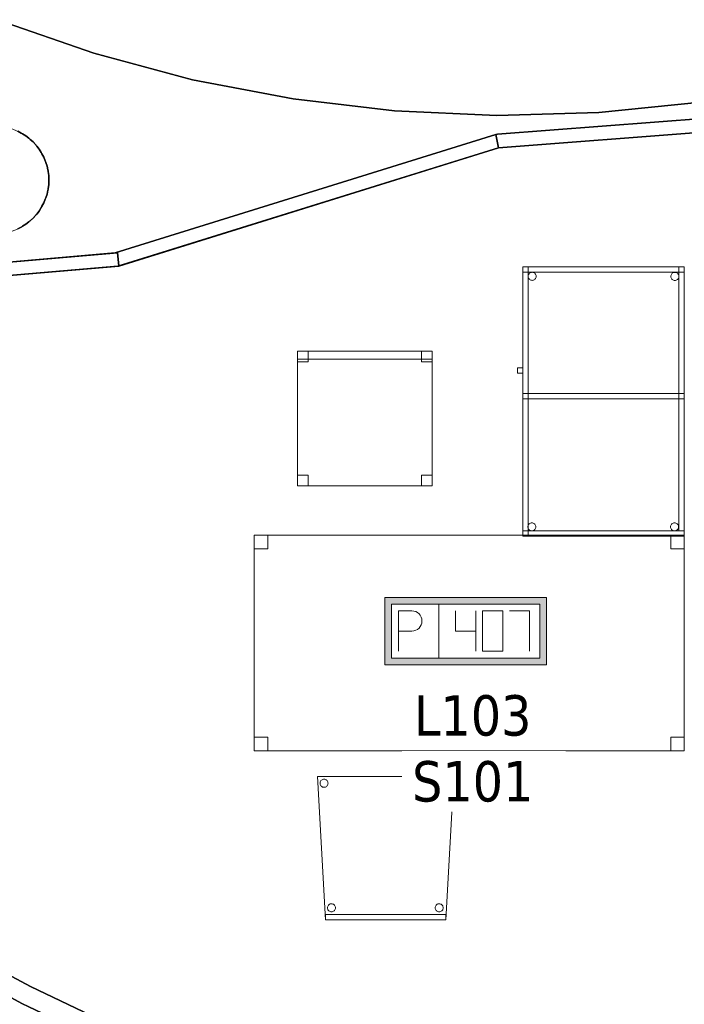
# Model space of a CAD drawing. Header units: metres. Extents: x 391.1 to 427.5, y 12.7 to 28.4.
# Tile 115 of 139: x 410.8 to 413.3, y 18.1 to 21.7. Entities that reach past the tile are written whole.
import ezdxf

# ---------------------------------------------------------------- set-up
doc = ezdxf.new("R2010")
doc.units = ezdxf.units.M
doc.layers.add('01_SUELOS', color=7, linetype='Continuous', lineweight=25, true_color=0x007f00)
for name, color, linetype, lineweight in [('02_MOBILIARIO', 7, 'Continuous', 18), ('A-COLS-____-MCUT', 7, 'Continuous', 18), ('A-COLS-____-OTLN', 7, 'Continuous', 18), ('A-DETL-____-MBND', 7, 'Continuous', 18), ('A-WALL-____-MCUT', 7, 'Continuous', 25), ('A-WALL-____-OTLN', 7, 'Continuous', 25), ('E-ELEC-FIXT-IDEN', 7, 'Continuous', 30)]:
    doc.layers.add(name, color=color, linetype=linetype, lineweight=lineweight)
doc.styles.add('Tahoma_3', font='tahoma.ttf', dxfattribs={"height": 0.15})

# ---------------------------------------------------------------- blocks, each defined once
blk = doc.blocks.new('Family - Taula 160X80_P1-154543-04_ELEC_P1')
at = {"layer": 'A-DETL-____-MBND', "color": 253, "true_color": 0xaaaaaa}
for p, q in [((0, 0.8001), (0.05, 0.8001)), ((0, 0.7501), (0, 0.8001)), ((0.05, 0.8001), (0, 0.8001)), ((0, 0.8001), (0, 0.7501)), ((0, 0.8001), (1.5969, 0.8001)), ((0, 0), (0, 0.8001)), ((1.5969, 0.8001), (0, 0.8001)), ((0, 0.8001), (0, 0)), ((0.05, 0.8001), (0.05, 0.7501)), ((0.05, 0.7501), (0.05, 0.8001)), ((1.5469, 0.8001), (1.5969, 0.8001)), ((1.5469, 0.7501), (1.5469, 0.8001)), ((1.5969, 0.8001), (1.5469, 0.8001)), ((1.5469, 0.8001), (1.5469, 0.7501)), ((1.5969, 0.8001), (1.5969, 0.7501)), ((1.5969, 0.7501), (1.5969, 0.8001)), ((1.5969, 0.8001), (1.5969, 0)), ((1.5969, 0), (1.5969, 0.8001)), ((0.05, 0.7501), (0, 0.7501)), ((0, 0.7501), (0.05, 0.7501)), ((1.5969, 0.7501), (1.5469, 0.7501)), ((1.5469, 0.7501), (1.5969, 0.7501)), ((0, 0.05), (0.05, 0.05)), ((0, 0), (0, 0.05)), ((0.05, 0.05), (0, 0.05)), ((0, 0.05), (0, 0)), ((0.05, 0.05), (0.05, 0)), ((0.05, 0), (0.05, 0.05)), ((1.5469, 0.05), (1.5969, 0.05)), ((1.5469, 0), (1.5469, 0.05)), ((1.5969, 0.05), (1.5469, 0.05)), ((1.5469, 0.05), (1.5469, 0)), ((1.5969, 0.05), (1.5969, 0)), ((1.5969, 0), (1.5969, 0.05)), ((0.05, 0), (0, 0)), ((0, 0), (0.05, 0)), ((1.5969, 0), (0, 0)), ((0, 0), (1.5969, 0)), ((1.5969, 0), (1.5469, 0)), ((1.5469, 0), (1.5969, 0))]:
    blk.add_line(p, q, dxfattribs=at)
blk = doc.blocks.new('Family - Pilar P1-154596-04_ELEC_P1')
at = {"layer": 'A-COLS-____-MCUT', "color": 253, "true_color": 0xaaaaaa}
for start, end in [(360, 180), (180, 360)]:
    blk.add_arc((0.2, 0.2), 0.2, start, end, dxfattribs=at)
at = {"layer": 'A-COLS-____-OTLN', "color": 253, "true_color": 0xaaaaaa}
for start, end in [(360, 180), (180, 360)]:
    blk.add_arc((0.2, 0.2), 0.2, start, end, dxfattribs=at)
blk = doc.blocks.new('Family - Mampara P1-154645-04_ELEC_P1')
at = {"layer": 'A-WALL-____-MCUT', "color": 253, "true_color": 0xaaaaaa}
for p, q in [((-0.0057, 0.05), (0, 0)), ((0.7924, 0.05), (-0.0057, 0.05)), ((0.7924, 0), (0.7924, 0.05)), ((0, 0), (0.7924, 0))]:
    blk.add_line(p, q, dxfattribs=at)
at = {"layer": 'A-WALL-____-OTLN', "color": 253, "true_color": 0xaaaaaa}
for p, q in [((-0.0057, 0.05), (0, 0)), ((0.7924, 0.05), (-0.0057, 0.05)), ((0.7924, 0), (0.7924, 0.05)), ((0, 0), (0.7924, 0))]:
    blk.add_line(p, q, dxfattribs=at)
at = {"layer": 'A-WALL-____-OTLN', "color": 253, "lineweight": 18, "true_color": 0xaaaaaa}
blk.add_line((0, 0), (0.7924, 0), dxfattribs=at)
blk = doc.blocks.new('Family - Cadira confient_P1-154675-04_ELEC_P1')
at = {"layer": 'A-DETL-____-MBND', "color": 253, "true_color": 0xaaaaaa}
for p, q in [((0.03, 0), (0, 0.5326)), ((0, 0.5326), (0.5065, 0.5326)), ((0.5065, 0.5326), (0, 0.5326)), ((0, 0.5326), (0.03, 0)), ((0.0095, 0.5102), (0.0102, 0.5127)), ((0.0102, 0.5127), (0.0095, 0.5102)), ((0.0102, 0.5127), (0.0113, 0.515)), ((0.0113, 0.515), (0.0102, 0.5127)), ((0.0113, 0.515), (0.0128, 0.5172)), ((0.0128, 0.5172), (0.0113, 0.515)), ((0.0128, 0.5172), (0.0147, 0.519)), ((0.0147, 0.519), (0.0128, 0.5172)), ((0.0147, 0.519), (0.0168, 0.5205)), ((0.0168, 0.5205), (0.0147, 0.519)), ((0.0168, 0.5205), (0.0192, 0.5216)), ((0.0192, 0.5216), (0.0168, 0.5205)), ((0.0192, 0.5216), (0.0217, 0.5222)), ((0.0217, 0.5222), (0.0192, 0.5216)), ((0.0217, 0.5222), (0.0243, 0.5224)), ((0.0243, 0.5224), (0.0217, 0.5222)), ((0.0243, 0.5224), (0.0269, 0.5222)), ((0.0269, 0.5222), (0.0243, 0.5224)), ((0.0269, 0.5222), (0.0294, 0.5215)), ((0.0294, 0.5215), (0.0269, 0.5222)), ((0.0294, 0.5215), (0.0318, 0.5204)), ((0.0318, 0.5204), (0.0294, 0.5215)), ((0.0318, 0.5204), (0.0339, 0.5189)), ((0.0339, 0.5189), (0.0318, 0.5204)), ((0.0339, 0.5189), (0.0357, 0.5171)), ((0.0357, 0.5171), (0.0339, 0.5189)), ((0.0357, 0.5171), (0.0372, 0.5149)), ((0.0372, 0.5149), (0.0357, 0.5171)), ((0.0372, 0.5149), (0.0383, 0.5126)), ((0.0383, 0.5126), (0.0372, 0.5149)), ((0.0383, 0.5126), (0.0389, 0.51)), ((0.0389, 0.51), (0.0383, 0.5126)), ((0.4695, 0.5102), (0.4702, 0.5127)), ((0.4702, 0.5127), (0.4695, 0.5102)), ((0.4702, 0.5127), (0.4713, 0.515)), ((0.4713, 0.515), (0.4702, 0.5127)), ((0.4713, 0.515), (0.4728, 0.5172)), ((0.4728, 0.5172), (0.4713, 0.515)), ((0.4728, 0.5172), (0.4747, 0.519)), ((0.4747, 0.519), (0.4728, 0.5172)), ((0.4747, 0.519), (0.4768, 0.5205)), ((0.4768, 0.5205), (0.4747, 0.519)), ((0.5065, 0.5326), (0.4765, 0)), ((0.4765, 0), (0.5065, 0.5326)), ((0.4768, 0.5205), (0.4792, 0.5216)), ((0.4792, 0.5216), (0.4768, 0.5205)), ((0.4792, 0.5216), (0.4817, 0.5222)), ((0.4817, 0.5222), (0.4792, 0.5216)), ((0.4817, 0.5222), (0.4843, 0.5224)), ((0.4843, 0.5224), (0.4817, 0.5222)), ((0.4843, 0.5224), (0.4869, 0.5222)), ((0.4869, 0.5222), (0.4843, 0.5224)), ((0.4869, 0.5222), (0.4894, 0.5215)), ((0.4894, 0.5215), (0.4869, 0.5222)), ((0.4894, 0.5215), (0.4918, 0.5204)), ((0.4918, 0.5204), (0.4894, 0.5215)), ((0.4918, 0.5204), (0.4939, 0.5189)), ((0.4939, 0.5189), (0.4918, 0.5204)), ((0.4939, 0.5189), (0.4957, 0.5171)), ((0.4957, 0.5171), (0.4939, 0.5189)), ((0.4957, 0.5171), (0.4972, 0.5149)), ((0.4972, 0.5149), (0.4957, 0.5171)), ((0.4972, 0.5149), (0.4983, 0.5126)), ((0.4983, 0.5126), (0.4972, 0.5149)), ((0.4983, 0.5126), (0.4989, 0.51)), ((0.4989, 0.51), (0.4983, 0.5126)), ((0.0093, 0.5076), (0.0095, 0.5102)), ((0.0095, 0.5102), (0.0093, 0.5076)), ((0.0095, 0.505), (0.0093, 0.5076)), ((0.0093, 0.5076), (0.0095, 0.505)), ((0.0102, 0.5025), (0.0095, 0.505)), ((0.0095, 0.505), (0.0102, 0.5025)), ((0.0113, 0.5001), (0.0102, 0.5025)), ((0.0102, 0.5025), (0.0113, 0.5001)), ((0.0127, 0.498), (0.0113, 0.5001)), ((0.0113, 0.5001), (0.0127, 0.498)), ((0.0146, 0.4961), (0.0127, 0.498)), ((0.0127, 0.498), (0.0146, 0.4961)), ((0.0167, 0.4946), (0.0146, 0.4961)), ((0.0146, 0.4961), (0.0167, 0.4946)), ((0.0191, 0.4935), (0.0167, 0.4946)), ((0.0167, 0.4946), (0.0191, 0.4935)), ((0.0216, 0.4928), (0.0191, 0.4935)), ((0.0191, 0.4935), (0.0216, 0.4928)), ((0.0242, 0.4926), (0.0216, 0.4928)), ((0.0216, 0.4928), (0.0242, 0.4926)), ((0.0268, 0.4928), (0.0242, 0.4926)), ((0.0242, 0.4926), (0.0268, 0.4928)), ((0.0293, 0.4935), (0.0268, 0.4928)), ((0.0268, 0.4928), (0.0293, 0.4935)), ((0.0316, 0.4945), (0.0293, 0.4935)), ((0.0293, 0.4935), (0.0316, 0.4945)), ((0.0338, 0.496), (0.0316, 0.4945)), ((0.0316, 0.4945), (0.0338, 0.496)), ((0.0356, 0.4979), (0.0338, 0.496)), ((0.0338, 0.496), (0.0356, 0.4979)), ((0.0371, 0.5), (0.0356, 0.4979)), ((0.0356, 0.4979), (0.0371, 0.5)), ((0.0382, 0.5023), (0.0371, 0.5)), ((0.0371, 0.5), (0.0382, 0.5023)), ((0.0389, 0.5049), (0.0382, 0.5023)), ((0.0382, 0.5023), (0.0389, 0.5049)), ((0.0389, 0.51), (0.0392, 0.5074)), ((0.0392, 0.5074), (0.0389, 0.51)), ((0.0392, 0.5074), (0.0389, 0.5049)), ((0.0389, 0.5049), (0.0392, 0.5074)), ((0.4693, 0.5076), (0.4695, 0.5102)), ((0.4695, 0.5102), (0.4693, 0.5076)), ((0.4695, 0.505), (0.4693, 0.5076)), ((0.4693, 0.5076), (0.4695, 0.505)), ((0.4702, 0.5025), (0.4695, 0.505)), ((0.4695, 0.505), (0.4702, 0.5025)), ((0.4713, 0.5001), (0.4702, 0.5025)), ((0.4702, 0.5025), (0.4713, 0.5001)), ((0.4727, 0.498), (0.4713, 0.5001)), ((0.4713, 0.5001), (0.4727, 0.498)), ((0.4746, 0.4961), (0.4727, 0.498)), ((0.4727, 0.498), (0.4746, 0.4961)), ((0.4767, 0.4946), (0.4746, 0.4961)), ((0.4746, 0.4961), (0.4767, 0.4946)), ((0.4791, 0.4935), (0.4767, 0.4946)), ((0.4767, 0.4946), (0.4791, 0.4935)), ((0.4816, 0.4928), (0.4791, 0.4935)), ((0.4791, 0.4935), (0.4816, 0.4928)), ((0.4842, 0.4926), (0.4816, 0.4928)), ((0.4816, 0.4928), (0.4842, 0.4926)), ((0.4868, 0.4928), (0.4842, 0.4926)), ((0.4842, 0.4926), (0.4868, 0.4928)), ((0.4893, 0.4935), (0.4868, 0.4928)), ((0.4868, 0.4928), (0.4893, 0.4935)), ((0.4916, 0.4945), (0.4893, 0.4935)), ((0.4893, 0.4935), (0.4916, 0.4945)), ((0.4938, 0.496), (0.4916, 0.4945)), ((0.4916, 0.4945), (0.4938, 0.496)), ((0.4956, 0.4979), (0.4938, 0.496)), ((0.4938, 0.496), (0.4956, 0.4979)), ((0.4971, 0.5), (0.4956, 0.4979)), ((0.4956, 0.4979), (0.4971, 0.5)), ((0.4982, 0.5023), (0.4971, 0.5)), ((0.4971, 0.5), (0.4982, 0.5023)), ((0.4989, 0.5049), (0.4982, 0.5023)), ((0.4982, 0.5023), (0.4989, 0.5049)), ((0.4989, 0.51), (0.4992, 0.5074)), ((0.4992, 0.5074), (0.4989, 0.51)), ((0.4992, 0.5074), (0.4989, 0.5049)), ((0.4989, 0.5049), (0.4992, 0.5074)), ((0.0369, 0.0452), (0.0372, 0.0478)), ((0.0372, 0.0478), (0.0369, 0.0452)), ((0.0371, 0.0426), (0.0369, 0.0452)), ((0.0369, 0.0452), (0.0371, 0.0426)), ((0.0378, 0.0401), (0.0371, 0.0426)), ((0.0371, 0.0426), (0.0378, 0.0401)), ((0.0372, 0.0478), (0.0378, 0.0503)), ((0.0378, 0.0503), (0.0372, 0.0478)), ((0.0378, 0.0503), (0.039, 0.0526)), ((0.039, 0.0526), (0.0378, 0.0503)), ((0.0389, 0.0377), (0.0378, 0.0401)), ((0.0378, 0.0401), (0.0389, 0.0377)), ((0.0404, 0.0356), (0.0389, 0.0377)), ((0.0389, 0.0377), (0.0404, 0.0356)), ((0.039, 0.0526), (0.0405, 0.0548)), ((0.0405, 0.0548), (0.039, 0.0526)), ((0.0405, 0.0548), (0.0423, 0.0566)), ((0.0423, 0.0566), (0.0405, 0.0548)), ((0.0423, 0.0566), (0.0445, 0.0581)), ((0.0445, 0.0581), (0.0423, 0.0566)), ((0.0445, 0.0581), (0.0468, 0.0592)), ((0.0468, 0.0592), (0.0445, 0.0581)), ((0.0468, 0.0592), (0.0493, 0.0598)), ((0.0493, 0.0598), (0.0468, 0.0592)), ((0.0493, 0.0598), (0.0519, 0.06)), ((0.0519, 0.06), (0.0493, 0.0598)), ((0.0519, 0.06), (0.0545, 0.0598)), ((0.0545, 0.0598), (0.0519, 0.06)), ((0.0545, 0.0598), (0.057, 0.0591)), ((0.057, 0.0591), (0.0545, 0.0598)), ((0.057, 0.0591), (0.0594, 0.058)), ((0.0594, 0.058), (0.057, 0.0591)), ((0.0594, 0.058), (0.0615, 0.0565)), ((0.0615, 0.0565), (0.0594, 0.058)), ((0.0615, 0.0565), (0.0633, 0.0547)), ((0.0633, 0.0547), (0.0615, 0.0565)), ((0.0633, 0.0547), (0.0648, 0.0525)), ((0.0648, 0.0525), (0.0633, 0.0547)), ((0.0648, 0.0376), (0.0633, 0.0355)), ((0.0633, 0.0355), (0.0648, 0.0376)), ((0.0648, 0.0525), (0.0659, 0.0502)), ((0.0659, 0.0502), (0.0648, 0.0525)), ((0.0659, 0.0399), (0.0648, 0.0376)), ((0.0648, 0.0376), (0.0659, 0.0399)), ((0.0659, 0.0502), (0.0666, 0.0476)), ((0.0666, 0.0476), (0.0659, 0.0502)), ((0.0666, 0.0424), (0.0659, 0.0399)), ((0.0659, 0.0399), (0.0666, 0.0424)), ((0.0666, 0.0476), (0.0668, 0.045)), ((0.0668, 0.045), (0.0666, 0.0476)), ((0.0668, 0.045), (0.0666, 0.0424)), ((0.0666, 0.0424), (0.0668, 0.045)), ((0.4369, 0.0452), (0.4372, 0.0478)), ((0.4372, 0.0478), (0.4369, 0.0452)), ((0.4371, 0.0426), (0.4369, 0.0452)), ((0.4369, 0.0452), (0.4371, 0.0426)), ((0.4378, 0.0401), (0.4371, 0.0426)), ((0.4371, 0.0426), (0.4378, 0.0401)), ((0.4372, 0.0478), (0.4378, 0.0503)), ((0.4378, 0.0503), (0.4372, 0.0478)), ((0.4378, 0.0503), (0.439, 0.0526)), ((0.439, 0.0526), (0.4378, 0.0503)), ((0.4389, 0.0377), (0.4378, 0.0401)), ((0.4378, 0.0401), (0.4389, 0.0377)), ((0.4404, 0.0356), (0.4389, 0.0377)), ((0.4389, 0.0377), (0.4404, 0.0356)), ((0.439, 0.0526), (0.4405, 0.0548)), ((0.4405, 0.0548), (0.439, 0.0526)), ((0.4405, 0.0548), (0.4423, 0.0566)), ((0.4423, 0.0566), (0.4405, 0.0548)), ((0.4423, 0.0566), (0.4445, 0.0581)), ((0.4445, 0.0581), (0.4423, 0.0566)), ((0.4445, 0.0581), (0.4468, 0.0592)), ((0.4468, 0.0592), (0.4445, 0.0581)), ((0.4468, 0.0592), (0.4493, 0.0598)), ((0.4493, 0.0598), (0.4468, 0.0592)), ((0.4493, 0.0598), (0.4519, 0.06)), ((0.4519, 0.06), (0.4493, 0.0598)), ((0.4519, 0.06), (0.4545, 0.0598)), ((0.4545, 0.0598), (0.4519, 0.06)), ((0.4545, 0.0598), (0.457, 0.0591)), ((0.457, 0.0591), (0.4545, 0.0598)), ((0.457, 0.0591), (0.4594, 0.058)), ((0.4594, 0.058), (0.457, 0.0591)), ((0.4594, 0.058), (0.4615, 0.0565)), ((0.4615, 0.0565), (0.4594, 0.058)), ((0.4615, 0.0565), (0.4633, 0.0547)), ((0.4633, 0.0547), (0.4615, 0.0565)), ((0.4633, 0.0547), (0.4648, 0.0525)), ((0.4648, 0.0525), (0.4633, 0.0547)), ((0.4648, 0.0376), (0.4633, 0.0355)), ((0.4633, 0.0355), (0.4648, 0.0376)), ((0.4648, 0.0525), (0.4659, 0.0502)), ((0.4659, 0.0502), (0.4648, 0.0525)), ((0.4659, 0.0399), (0.4648, 0.0376)), ((0.4648, 0.0376), (0.4659, 0.0399)), ((0.4659, 0.0502), (0.4666, 0.0476)), ((0.4666, 0.0476), (0.4659, 0.0502)), ((0.4666, 0.0424), (0.4659, 0.0399)), ((0.4659, 0.0399), (0.4666, 0.0424)), ((0.4666, 0.0476), (0.4668, 0.045)), ((0.4668, 0.045), (0.4666, 0.0476)), ((0.4668, 0.045), (0.4666, 0.0424)), ((0.4666, 0.0424), (0.4668, 0.045)), ((0.03, 0.02), (0.4765, 0.02)), ((0.03, 0), (0.03, 0.02)), ((0.4765, 0.02), (0.03, 0.02)), ((0.03, 0.02), (0.03, 0)), ((0.03, 0), (0.4765, 0)), ((0.0422, 0.0337), (0.0404, 0.0356)), ((0.0404, 0.0356), (0.0422, 0.0337)), ((0.0443, 0.0322), (0.0422, 0.0337)), ((0.0422, 0.0337), (0.0443, 0.0322)), ((0.0467, 0.0311), (0.0443, 0.0322)), ((0.0443, 0.0322), (0.0467, 0.0311)), ((0.0492, 0.0304), (0.0467, 0.0311)), ((0.0467, 0.0311), (0.0492, 0.0304)), ((0.0518, 0.0302), (0.0492, 0.0304)), ((0.0492, 0.0304), (0.0518, 0.0302)), ((0.0544, 0.0304), (0.0518, 0.0302)), ((0.0518, 0.0302), (0.0544, 0.0304)), ((0.0569, 0.031), (0.0544, 0.0304)), ((0.0544, 0.0304), (0.0569, 0.031)), ((0.0593, 0.0321), (0.0569, 0.031)), ((0.0569, 0.031), (0.0593, 0.0321)), ((0.0614, 0.0336), (0.0593, 0.0321)), ((0.0593, 0.0321), (0.0614, 0.0336)), ((0.0633, 0.0355), (0.0614, 0.0336)), ((0.0614, 0.0336), (0.0633, 0.0355)), ((0.4422, 0.0337), (0.4404, 0.0356)), ((0.4404, 0.0356), (0.4422, 0.0337)), ((0.4443, 0.0322), (0.4422, 0.0337)), ((0.4422, 0.0337), (0.4443, 0.0322)), ((0.4467, 0.0311), (0.4443, 0.0322)), ((0.4443, 0.0322), (0.4467, 0.0311)), ((0.4492, 0.0304), (0.4467, 0.0311)), ((0.4467, 0.0311), (0.4492, 0.0304)), ((0.4518, 0.0302), (0.4492, 0.0304)), ((0.4492, 0.0304), (0.4518, 0.0302)), ((0.4544, 0.0304), (0.4518, 0.0302)), ((0.4518, 0.0302), (0.4544, 0.0304)), ((0.4569, 0.031), (0.4544, 0.0304)), ((0.4544, 0.0304), (0.4569, 0.031)), ((0.4593, 0.0321), (0.4569, 0.031)), ((0.4569, 0.031), (0.4593, 0.0321)), ((0.4614, 0.0336), (0.4593, 0.0321)), ((0.4593, 0.0321), (0.4614, 0.0336)), ((0.4633, 0.0355), (0.4614, 0.0336)), ((0.4614, 0.0336), (0.4633, 0.0355)), ((0.4765, 0.02), (0.4765, 0)), ((0.4765, 0), (0.4765, 0.02)), ((0.4765, 0), (0.03, 0)), ((0.4765, 0), (0.03, 0)), ((0.03, 0), (0.4765, 0))]:
    blk.add_line(p, q, dxfattribs=at)
blk = doc.blocks.new('Family - Taula 100X60_P1-154854-04_ELEC_P1')
at = {"layer": 'A-DETL-____-MBND', "color": 253, "true_color": 0xaaaaaa}
for p, q in [((0.02, 1), (0.02, 0)), ((0.02, 0), (0.02, 1)), ((0.62, 1), (0.02, 1)), ((0.02, 1), (0.62, 1)), ((0.02, 0.51), (0.02, 1)), ((0.02, 1), (0.04, 1)), ((0.02, 1), (0.04, 1)), ((0.02, 1), (0.02, 0.51)), ((0.02, 1), (0.62, 1)), ((0.02, 0.98), (0.02, 1)), ((0.02, 0.98), (0.02, 1)), ((0.62, 1), (0.02, 1)), ((0.02, 1), (0.02, 0)), ((0.02, 0), (0.02, 1)), ((0.62, 1), (0.02, 1)), ((0.02, 1), (0.62, 1)), ((0.04, 1), (0.04, 0.51)), ((0.04, 0.51), (0.04, 1)), ((0.04, 0), (0.04, 1)), ((0.04, 1), (0.62, 1)), ((0.62, 1), (0.04, 1)), ((0.04, 1), (0.04, 0)), ((0.6, 0.02), (0.6, 1)), ((0.6, 1), (0.62, 1)), ((0.6, 1), (0.62, 1)), ((0.6, 1), (0.6, 0.02)), ((0.62, 0), (0.62, 1)), ((0.62, 1), (0.62, 0)), ((0.62, 1), (0.62, 0.98)), ((0.62, 0.98), (0.62, 1)), ((0.62, 1), (0.62, 0.02)), ((0.62, 0.02), (0.62, 1)), ((0.62, 0), (0.62, 1)), ((0.62, 1), (0.62, 0)), ((0.62, 1), (0.62, 0)), ((0.62, 0), (0.62, 1)), ((0.62, 0.98), (0.02, 0.98)), ((0.02, 0.98), (0.62, 0.98)), ((0.0401, 0.965), (0.0403, 0.9676)), ((0.0403, 0.9676), (0.0401, 0.965)), ((0.0403, 0.9625), (0.0401, 0.965)), ((0.0401, 0.965), (0.0403, 0.9625)), ((0.0403, 0.9676), (0.041, 0.9702)), ((0.041, 0.9702), (0.0403, 0.9676)), ((0.041, 0.9599), (0.0403, 0.9625)), ((0.0403, 0.9625), (0.041, 0.9599)), ((0.041, 0.9702), (0.0421, 0.9725)), ((0.0421, 0.9725), (0.041, 0.9702)), ((0.0421, 0.9576), (0.041, 0.9599)), ((0.041, 0.9599), (0.0421, 0.9576)), ((0.0421, 0.9725), (0.0436, 0.9746)), ((0.0436, 0.9746), (0.0421, 0.9725)), ((0.0436, 0.9554), (0.0421, 0.9576)), ((0.0421, 0.9576), (0.0436, 0.9554)), ((0.0436, 0.9746), (0.0454, 0.9765)), ((0.0454, 0.9765), (0.0436, 0.9746)), ((0.0454, 0.9536), (0.0436, 0.9554)), ((0.0436, 0.9554), (0.0454, 0.9536)), ((0.0454, 0.9765), (0.0475, 0.978)), ((0.0475, 0.978), (0.0454, 0.9765)), ((0.0475, 0.9521), (0.0454, 0.9536)), ((0.0454, 0.9536), (0.0475, 0.9521)), ((0.0475, 0.978), (0.0499, 0.9791)), ((0.0499, 0.9791), (0.0475, 0.978)), ((0.0499, 0.951), (0.0475, 0.9521)), ((0.0475, 0.9521), (0.0499, 0.951)), ((0.0499, 0.9791), (0.0524, 0.9798)), ((0.0524, 0.9798), (0.0499, 0.9791)), ((0.0524, 0.9503), (0.0499, 0.951)), ((0.0499, 0.951), (0.0524, 0.9503)), ((0.0524, 0.9798), (0.055, 0.98)), ((0.055, 0.98), (0.0524, 0.9798)), ((0.055, 0.98), (0.0576, 0.9798)), ((0.0576, 0.9798), (0.055, 0.98)), ((0.0576, 0.9798), (0.0601, 0.9791)), ((0.0601, 0.9791), (0.0576, 0.9798)), ((0.0601, 0.951), (0.0576, 0.9503)), ((0.0576, 0.9503), (0.0601, 0.951)), ((0.0601, 0.9791), (0.0625, 0.978)), ((0.0625, 0.978), (0.0601, 0.9791)), ((0.0625, 0.9521), (0.0601, 0.951)), ((0.0601, 0.951), (0.0625, 0.9521)), ((0.0625, 0.978), (0.0646, 0.9765)), ((0.0646, 0.9765), (0.0625, 0.978)), ((0.0646, 0.9536), (0.0625, 0.9521)), ((0.0625, 0.9521), (0.0646, 0.9536)), ((0.0646, 0.9765), (0.0664, 0.9746)), ((0.0664, 0.9746), (0.0646, 0.9765)), ((0.0664, 0.9554), (0.0646, 0.9536)), ((0.0646, 0.9536), (0.0664, 0.9554)), ((0.0664, 0.9746), (0.0679, 0.9725)), ((0.0679, 0.9725), (0.0664, 0.9746)), ((0.0679, 0.9576), (0.0664, 0.9554)), ((0.0664, 0.9554), (0.0679, 0.9576)), ((0.0679, 0.9725), (0.069, 0.9702)), ((0.069, 0.9702), (0.0679, 0.9725)), ((0.069, 0.9599), (0.0679, 0.9576)), ((0.0679, 0.9576), (0.069, 0.9599)), ((0.069, 0.9702), (0.0697, 0.9676)), ((0.0697, 0.9676), (0.069, 0.9702)), ((0.0697, 0.9625), (0.069, 0.9599)), ((0.069, 0.9599), (0.0697, 0.9625)), ((0.0697, 0.9676), (0.0699, 0.965)), ((0.0699, 0.965), (0.0697, 0.9676)), ((0.0699, 0.965), (0.0697, 0.9625)), ((0.0697, 0.9625), (0.0699, 0.965)), ((0.5701, 0.9647), (0.5703, 0.9673)), ((0.5703, 0.9673), (0.5701, 0.9647)), ((0.5703, 0.9621), (0.5701, 0.9647)), ((0.5701, 0.9647), (0.5703, 0.9621)), ((0.5703, 0.9673), (0.571, 0.9698)), ((0.571, 0.9698), (0.5703, 0.9673)), ((0.571, 0.9596), (0.5703, 0.9621)), ((0.5703, 0.9621), (0.571, 0.9596)), ((0.571, 0.9698), (0.5721, 0.9722)), ((0.5721, 0.9722), (0.571, 0.9698)), ((0.5721, 0.9572), (0.571, 0.9596)), ((0.571, 0.9596), (0.5721, 0.9572)), ((0.5721, 0.9722), (0.5736, 0.9743)), ((0.5736, 0.9743), (0.5721, 0.9722)), ((0.5736, 0.9551), (0.5721, 0.9572)), ((0.5721, 0.9572), (0.5736, 0.9551)), ((0.5736, 0.9743), (0.5754, 0.9762)), ((0.5754, 0.9762), (0.5736, 0.9743)), ((0.5754, 0.9533), (0.5736, 0.9551)), ((0.5736, 0.9551), (0.5754, 0.9533)), ((0.5754, 0.9762), (0.5776, 0.9776)), ((0.5776, 0.9776), (0.5754, 0.9762)), ((0.5776, 0.9518), (0.5754, 0.9533)), ((0.5754, 0.9533), (0.5776, 0.9518)), ((0.5776, 0.9776), (0.5799, 0.9787)), ((0.5799, 0.9787), (0.5776, 0.9776)), ((0.5799, 0.9507), (0.5776, 0.9518)), ((0.5776, 0.9518), (0.5799, 0.9507)), ((0.5799, 0.9787), (0.5824, 0.9794)), ((0.5824, 0.9794), (0.5799, 0.9787)), ((0.5824, 0.95), (0.5799, 0.9507)), ((0.5799, 0.9507), (0.5824, 0.95)), ((0.5824, 0.9794), (0.585, 0.9796)), ((0.585, 0.9796), (0.5824, 0.9794)), ((0.585, 0.9796), (0.5876, 0.9794)), ((0.5876, 0.9794), (0.585, 0.9796)), ((0.5876, 0.9794), (0.5901, 0.9787)), ((0.5901, 0.9787), (0.5876, 0.9794)), ((0.5901, 0.9507), (0.5876, 0.95)), ((0.5876, 0.95), (0.5901, 0.9507)), ((0.5901, 0.9787), (0.5925, 0.9776)), ((0.5925, 0.9776), (0.5901, 0.9787)), ((0.5925, 0.9518), (0.5901, 0.9507)), ((0.5901, 0.9507), (0.5925, 0.9518)), ((0.5925, 0.9776), (0.5946, 0.9762)), ((0.5946, 0.9762), (0.5925, 0.9776)), ((0.5946, 0.9533), (0.5925, 0.9518)), ((0.5925, 0.9518), (0.5946, 0.9533)), ((0.5946, 0.9762), (0.5965, 0.9743)), ((0.5965, 0.9743), (0.5946, 0.9762)), ((0.5965, 0.9551), (0.5946, 0.9533)), ((0.5946, 0.9533), (0.5965, 0.9551)), ((0.5965, 0.9743), (0.598, 0.9722)), ((0.598, 0.9722), (0.5965, 0.9743)), ((0.598, 0.9572), (0.5965, 0.9551)), ((0.5965, 0.9551), (0.598, 0.9572)), ((0.598, 0.9722), (0.5991, 0.9698)), ((0.5991, 0.9698), (0.598, 0.9722)), ((0.5991, 0.9596), (0.598, 0.9572)), ((0.598, 0.9572), (0.5991, 0.9596)), ((0.5991, 0.9698), (0.5997, 0.9673)), ((0.5997, 0.9673), (0.5991, 0.9698)), ((0.5997, 0.9621), (0.5991, 0.9596)), ((0.5991, 0.9596), (0.5997, 0.9621)), ((0.5997, 0.9673), (0.6, 0.9647)), ((0.6, 0.9647), (0.5997, 0.9673)), ((0.6, 0.9647), (0.5997, 0.9621)), ((0.5997, 0.9621), (0.6, 0.9647)), ((0.055, 0.9501), (0.0524, 0.9503)), ((0.0524, 0.9503), (0.055, 0.9501)), ((0.0576, 0.9503), (0.055, 0.9501)), ((0.055, 0.9501), (0.0576, 0.9503)), ((0.585, 0.9498), (0.5824, 0.95)), ((0.5824, 0.95), (0.585, 0.9498)), ((0.5876, 0.95), (0.585, 0.9498)), ((0.585, 0.9498), (0.5876, 0.95)), ((0, 0.6256), (0.02, 0.6256)), ((0, 0.6056), (0, 0.6256)), ((0.02, 0.6256), (0, 0.6256)), ((0, 0.6256), (0, 0.6056)), ((0.02, 0.6256), (0.02, 0.6056)), ((0.02, 0.6056), (0.02, 0.6256)), ((0.02, 0.6056), (0, 0.6056)), ((0, 0.6056), (0.02, 0.6056)), ((0.02, 0.53), (0.62, 0.53)), ((0.02, 0.51), (0.02, 0.53)), ((0.02, 0.51), (0.02, 0.53)), ((0.62, 0.53), (0.02, 0.53)), ((0.04, 0.53), (0.62, 0.53)), ((0.04, 0.51), (0.04, 0.53)), ((0.04, 0.51), (0.04, 0.53)), ((0.62, 0.53), (0.04, 0.53)), ((0.62, 0.53), (0.62, 0.51)), ((0.62, 0.51), (0.62, 0.53)), ((0.62, 0.53), (0.62, 0.51)), ((0.62, 0.51), (0.62, 0.53)), ((0.04, 0.51), (0.02, 0.51)), ((0.02, 0.51), (0.04, 0.51)), ((0.62, 0.51), (0.02, 0.51)), ((0.02, 0.51), (0.62, 0.51)), ((0.62, 0.51), (0.04, 0.51)), ((0.04, 0.51), (0.62, 0.51)), ((0.0389, 0.035), (0.0391, 0.0376)), ((0.0391, 0.0376), (0.0389, 0.035)), ((0.0391, 0.0376), (0.0398, 0.0401)), ((0.0398, 0.0401), (0.0391, 0.0376)), ((0.0398, 0.0401), (0.0409, 0.0425)), ((0.0409, 0.0425), (0.0398, 0.0401)), ((0.0409, 0.0425), (0.0424, 0.0446)), ((0.0424, 0.0446), (0.0409, 0.0425)), ((0.0424, 0.0446), (0.0442, 0.0464)), ((0.0442, 0.0464), (0.0424, 0.0446)), ((0.0442, 0.0464), (0.0464, 0.0479)), ((0.0464, 0.0479), (0.0442, 0.0464)), ((0.0464, 0.0479), (0.0487, 0.049)), ((0.0487, 0.049), (0.0464, 0.0479)), ((0.0487, 0.049), (0.0512, 0.0497)), ((0.0512, 0.0497), (0.0487, 0.049)), ((0.0512, 0.0497), (0.0538, 0.0499)), ((0.0538, 0.0499), (0.0512, 0.0497)), ((0.0538, 0.0499), (0.0564, 0.0497)), ((0.0564, 0.0497), (0.0538, 0.0499)), ((0.0564, 0.0497), (0.0589, 0.049)), ((0.0589, 0.049), (0.0564, 0.0497)), ((0.0589, 0.049), (0.0613, 0.0479)), ((0.0613, 0.0479), (0.0589, 0.049)), ((0.0613, 0.0479), (0.0634, 0.0464)), ((0.0634, 0.0464), (0.0613, 0.0479)), ((0.0634, 0.0464), (0.0653, 0.0446)), ((0.0653, 0.0446), (0.0634, 0.0464)), ((0.0653, 0.0446), (0.0668, 0.0425)), ((0.0668, 0.0425), (0.0653, 0.0446)), ((0.0668, 0.0425), (0.0679, 0.0401)), ((0.0679, 0.0401), (0.0668, 0.0425)), ((0.0679, 0.0401), (0.0685, 0.0376)), ((0.0685, 0.0376), (0.0679, 0.0401)), ((0.0685, 0.0376), (0.0688, 0.035)), ((0.0688, 0.035), (0.0685, 0.0376)), ((0.5689, 0.035), (0.5691, 0.0376)), ((0.5691, 0.0376), (0.5689, 0.035)), ((0.5691, 0.0376), (0.5698, 0.0401)), ((0.5698, 0.0401), (0.5691, 0.0376)), ((0.5698, 0.0401), (0.5709, 0.0425)), ((0.5709, 0.0425), (0.5698, 0.0401)), ((0.5709, 0.0425), (0.5724, 0.0446)), ((0.5724, 0.0446), (0.5709, 0.0425)), ((0.5724, 0.0446), (0.5742, 0.0464)), ((0.5742, 0.0464), (0.5724, 0.0446)), ((0.5742, 0.0464), (0.5764, 0.0479)), ((0.5764, 0.0479), (0.5742, 0.0464)), ((0.5764, 0.0479), (0.5787, 0.049)), ((0.5787, 0.049), (0.5764, 0.0479)), ((0.5787, 0.049), (0.5812, 0.0497)), ((0.5812, 0.0497), (0.5787, 0.049)), ((0.5812, 0.0497), (0.5838, 0.0499)), ((0.5838, 0.0499), (0.5812, 0.0497)), ((0.5838, 0.0499), (0.5864, 0.0497)), ((0.5864, 0.0497), (0.5838, 0.0499)), ((0.5864, 0.0497), (0.5889, 0.049)), ((0.5889, 0.049), (0.5864, 0.0497)), ((0.5889, 0.049), (0.5913, 0.0479)), ((0.5913, 0.0479), (0.5889, 0.049)), ((0.5913, 0.0479), (0.5934, 0.0464)), ((0.5934, 0.0464), (0.5913, 0.0479)), ((0.5934, 0.0464), (0.5953, 0.0446)), ((0.5953, 0.0446), (0.5934, 0.0464)), ((0.5953, 0.0446), (0.5968, 0.0425)), ((0.5968, 0.0425), (0.5953, 0.0446)), ((0.5968, 0.0425), (0.5979, 0.0401)), ((0.5979, 0.0401), (0.5968, 0.0425)), ((0.5979, 0.0401), (0.5985, 0.0376)), ((0.5985, 0.0376), (0.5979, 0.0401)), ((0.5985, 0.0376), (0.5988, 0.035)), ((0.5988, 0.035), (0.5985, 0.0376)), ((0.02, 0.02), (0.62, 0.02)), ((0.02, 0), (0.02, 0.02)), ((0.02, 0), (0.02, 0.02)), ((0.62, 0.02), (0.02, 0.02)), ((0.02, 0), (0.62, 0)), ((0.62, 0), (0.02, 0)), ((0.02, 0), (0.62, 0)), ((0.62, 0), (0.02, 0)), ((0.62, 0), (0.02, 0)), ((0.02, 0), (0.62, 0)), ((0.0391, 0.0324), (0.0389, 0.035)), ((0.0389, 0.035), (0.0391, 0.0324)), ((0.0398, 0.0299), (0.0391, 0.0324)), ((0.0391, 0.0324), (0.0398, 0.0299)), ((0.0409, 0.0275), (0.0398, 0.0299)), ((0.0398, 0.0299), (0.0409, 0.0275)), ((0.62, 0), (0.04, 0)), ((0.04, 0), (0.62, 0)), ((0.0424, 0.0254), (0.0409, 0.0275)), ((0.0409, 0.0275), (0.0424, 0.0254)), ((0.0442, 0.0236), (0.0424, 0.0254)), ((0.0424, 0.0254), (0.0442, 0.0236)), ((0.0464, 0.0221), (0.0442, 0.0236)), ((0.0442, 0.0236), (0.0464, 0.0221)), ((0.0487, 0.021), (0.0464, 0.0221)), ((0.0464, 0.0221), (0.0487, 0.021)), ((0.0512, 0.0203), (0.0487, 0.021)), ((0.0487, 0.021), (0.0512, 0.0203)), ((0.0538, 0.0201), (0.0512, 0.0203)), ((0.0512, 0.0203), (0.0538, 0.0201)), ((0.0564, 0.0203), (0.0538, 0.0201)), ((0.0538, 0.0201), (0.0564, 0.0203)), ((0.0589, 0.021), (0.0564, 0.0203)), ((0.0564, 0.0203), (0.0589, 0.021)), ((0.0613, 0.0221), (0.0589, 0.021)), ((0.0589, 0.021), (0.0613, 0.0221)), ((0.0634, 0.0236), (0.0613, 0.0221)), ((0.0613, 0.0221), (0.0634, 0.0236)), ((0.0653, 0.0254), (0.0634, 0.0236)), ((0.0634, 0.0236), (0.0653, 0.0254)), ((0.0668, 0.0275), (0.0653, 0.0254)), ((0.0653, 0.0254), (0.0668, 0.0275)), ((0.0679, 0.0299), (0.0668, 0.0275)), ((0.0668, 0.0275), (0.0679, 0.0299)), ((0.0685, 0.0324), (0.0679, 0.0299)), ((0.0679, 0.0299), (0.0685, 0.0324)), ((0.0688, 0.035), (0.0685, 0.0324)), ((0.0685, 0.0324), (0.0688, 0.035)), ((0.5691, 0.0324), (0.5689, 0.035)), ((0.5689, 0.035), (0.5691, 0.0324)), ((0.5698, 0.0299), (0.5691, 0.0324)), ((0.5691, 0.0324), (0.5698, 0.0299)), ((0.5709, 0.0275), (0.5698, 0.0299)), ((0.5698, 0.0299), (0.5709, 0.0275)), ((0.5724, 0.0254), (0.5709, 0.0275)), ((0.5709, 0.0275), (0.5724, 0.0254)), ((0.5742, 0.0236), (0.5724, 0.0254)), ((0.5724, 0.0254), (0.5742, 0.0236)), ((0.5764, 0.0221), (0.5742, 0.0236)), ((0.5742, 0.0236), (0.5764, 0.0221)), ((0.5787, 0.021), (0.5764, 0.0221)), ((0.5764, 0.0221), (0.5787, 0.021)), ((0.5812, 0.0203), (0.5787, 0.021)), ((0.5787, 0.021), (0.5812, 0.0203)), ((0.5838, 0.0201), (0.5812, 0.0203)), ((0.5812, 0.0203), (0.5838, 0.0201)), ((0.5864, 0.0203), (0.5838, 0.0201)), ((0.5838, 0.0201), (0.5864, 0.0203)), ((0.5889, 0.021), (0.5864, 0.0203)), ((0.5864, 0.0203), (0.5889, 0.021)), ((0.5913, 0.0221), (0.5889, 0.021)), ((0.5889, 0.021), (0.5913, 0.0221)), ((0.5934, 0.0236), (0.5913, 0.0221)), ((0.5913, 0.0221), (0.5934, 0.0236)), ((0.5953, 0.0254), (0.5934, 0.0236)), ((0.5934, 0.0236), (0.5953, 0.0254)), ((0.5968, 0.0275), (0.5953, 0.0254)), ((0.5953, 0.0254), (0.5968, 0.0275)), ((0.5979, 0.0299), (0.5968, 0.0275)), ((0.5968, 0.0275), (0.5979, 0.0299)), ((0.5985, 0.0324), (0.5979, 0.0299)), ((0.5979, 0.0299), (0.5985, 0.0324)), ((0.5988, 0.035), (0.5985, 0.0324)), ((0.5985, 0.0324), (0.5988, 0.035)), ((0.62, 0.02), (0.6, 0.02)), ((0.6, 0.02), (0.62, 0.02)), ((0.62, 0.02), (0.62, 0)), ((0.62, 0), (0.62, 0.02))]:
    blk.add_line(p, q, dxfattribs=at)
blk = doc.blocks.new('Family - Envans P1-155028-04_ELEC_P1')
at = {"layer": 'A-WALL-____-MCUT', "color": 253, "true_color": 0xaaaaaa}
for p, q in [((0.3246, 0.6443), (0.0799, 0.7765)), ((0.045, 0.7158), (0.2929, 0.5819)), ((0.5759, 0.5251), (0.3246, 0.6443)), ((0.2929, 0.5819), (0.5475, 0.461))]:
    blk.add_line(p, q, dxfattribs=at)
at = {"layer": 'A-WALL-____-OTLN', "color": 253, "true_color": 0xaaaaaa}
for p, q in [((0.0799, 0.7765), (0.3246, 0.6443)), ((0.2929, 0.5819), (0.045, 0.7158)), ((0.3246, 0.6443), (0.5759, 0.5251)), ((0.5475, 0.461), (0.2929, 0.5819))]:
    blk.add_line(p, q, dxfattribs=at)
blk = doc.blocks.new('Family - Mampara P1-155043-04_ELEC_P1')
at = {"layer": 'A-WALL-____-MCUT', "color": 253, "true_color": 0xaaaaaa}
for p, q in [((0.0084, 0.024), (0.0176, 0.0499)), ((0.0176, 0.05), (0.0175, 0.05)), ((0.0175, 0.05), (0.404, 0.05)), ((0.0176, 0.0499), (0.0176, 0.05)), ((0.404, 0.05), (0.8232, 0.05)), ((0.8232, 0.05), (0.8232, 0.026)), ((0, 0), (0.0084, 0.024)), ((0.4283, 0), (0, 0)), ((0.8232, 0), (0.4283, 0)), ((0.8232, 0.026), (0.8232, 0))]:
    blk.add_line(p, q, dxfattribs=at)
at = {"layer": 'A-WALL-____-OTLN', "color": 253, "true_color": 0xaaaaaa}
for p, q in [((0.0176, 0.0499), (0, 0)), ((0.0176, 0.0499), (0, 0)), ((0.0176, 0.0499), (0.0084, 0.024)), ((0.0175, 0.05), (0.0176, 0.0499)), ((0.0175, 0.05), (0.0176, 0.05)), ((0.0175, 0.05), (0.0176, 0.0499)), ((0.0175, 0.05), (0.8232, 0.05)), ((0.8232, 0.05), (0.0175, 0.05)), ((0.404, 0.05), (0.0175, 0.05)), ((0.0176, 0.05), (0.0176, 0.0499)), ((0.8232, 0.05), (0.404, 0.05)), ((0.8232, 0.05), (0.8232, 0)), ((0.8232, 0), (0.8232, 0.05)), ((0.8232, 0.026), (0.8232, 0.05)), ((0.0084, 0.024), (0, 0)), ((0.8232, 0), (0.8232, 0.026)), ((0.8232, 0), (0, 0)), ((0, 0), (0.8232, 0)), ((0, 0), (0.4283, 0)), ((0.4283, 0), (0.8232, 0))]:
    blk.add_line(p, q, dxfattribs=at)
at = {"layer": 'A-WALL-____-OTLN', "color": 253, "lineweight": 18, "true_color": 0xaaaaaa}
blk.add_line((0, 0), (0.8232, 0), dxfattribs=at)
blk = doc.blocks.new('Family - LONDR55-XX_ZZ-ARQ-CAA-M3D-Londres55-155045-04_ELEC_P1')
at = {"layer": '01_SUELOS', "color": 9, "true_color": 0xaad4aa}
for p, q in [((15.107, 8.1988), (14.3193, 8.1388)), ((14.3193, 8.1388), (15.107, 8.1988)), ((14.3193, 8.1388), (12.9062, 7.6988)), ((12.9062, 7.6988), (14.3193, 8.1388)), ((12.9062, 7.6988), (12.0892, 7.6288)), ((12.0892, 7.6288), (12.9062, 7.6988))]:
    blk.add_line(p, q, dxfattribs=at)
blk = doc.blocks.new('Family - Paviment P1-155152-04_ELEC_P1')
at = {"layer": '01_SUELOS', "color": 9, "true_color": 0xaad4aa}
for p, q in [((1.3673, 0.8094), (1.0087, 0.9341)), ((1.0087, 0.9341), (1.3673, 0.8094)), ((1.734, 0.7111), (1.3673, 0.8094)), ((1.3673, 0.8094), (1.734, 0.7111)), ((2.1068, 0.6397), (1.734, 0.7111)), ((1.734, 0.7111), (2.1068, 0.6397)), ((2.4839, 0.5954), (2.1068, 0.6397)), ((2.1068, 0.6397), (2.4839, 0.5954)), ((3.6204, 0.6276), (3.2427, 0.5894)), ((3.2427, 0.5894), (3.6204, 0.6276)), ((2.8632, 0.5786), (2.4839, 0.5954)), ((2.4839, 0.5954), (2.8632, 0.5786)), ((3.2427, 0.5894), (2.8632, 0.5786)), ((2.8632, 0.5786), (3.2427, 0.5894)), ((2.8657, 0.5085), (3.652, 0.5688)), ((3.652, 0.5688), (2.8657, 0.5085)), ((1.0847, 0.5204), (1.0974, 0.5131)), ((1.0974, 0.5131), (1.0847, 0.5204)), ((1.0974, 0.5131), (1.1, 0.5119)), ((1.1, 0.5119), (1.0974, 0.5131)), ((1.1, 0.5119), (1.1024, 0.5102)), ((1.1024, 0.5102), (1.1, 0.5119)), ((1.1024, 0.5102), (1.115, 0.5029)), ((1.115, 0.5029), (1.1024, 0.5102)), ((1.115, 0.5029), (1.1262, 0.4936)), ((1.1262, 0.4936), (1.115, 0.5029)), ((1.1262, 0.4936), (1.1286, 0.4919)), ((1.1286, 0.4919), (1.1262, 0.4936)), ((1.1286, 0.4919), (1.1306, 0.4898)), ((1.1306, 0.4898), (1.1286, 0.4919)), ((1.1306, 0.4898), (1.1418, 0.4805)), ((1.1418, 0.4805), (1.1306, 0.4898)), ((1.1418, 0.4805), (1.1511, 0.4693)), ((1.1511, 0.4693), (1.1418, 0.4805)), ((1.4467, 0.068), (2.86, 0.5081)), ((2.86, 0.5081), (1.4467, 0.068)), ((2.86, 0.5081), (2.8657, 0.5085)), ((2.8657, 0.5085), (2.86, 0.5081)), ((1.1511, 0.4693), (1.1532, 0.4672)), ((1.1532, 0.4672), (1.1511, 0.4693)), ((1.1532, 0.4672), (1.1549, 0.4649)), ((1.1549, 0.4649), (1.1532, 0.4672)), ((1.1549, 0.4649), (1.1642, 0.4537)), ((1.1642, 0.4537), (1.1549, 0.4649)), ((1.1642, 0.4537), (1.1715, 0.4411)), ((1.1715, 0.4411), (1.1642, 0.4537)), ((1.1715, 0.4411), (1.1732, 0.4387)), ((1.1732, 0.4387), (1.1715, 0.4411)), ((1.1732, 0.4387), (1.1744, 0.436)), ((1.1744, 0.436), (1.1732, 0.4387)), ((1.1744, 0.436), (1.1817, 0.4234)), ((1.1817, 0.4234), (1.1744, 0.436)), ((1.1817, 0.4234), (1.1867, 0.4097)), ((1.1867, 0.4097), (1.1817, 0.4234)), ((1.1867, 0.4097), (1.1879, 0.4071)), ((1.1879, 0.4071), (1.1867, 0.4097)), ((1.1879, 0.4071), (1.1887, 0.4043)), ((1.1887, 0.4043), (1.1879, 0.4071)), ((1.1887, 0.4043), (1.1937, 0.3906)), ((1.1937, 0.3906), (1.1887, 0.4043)), ((1.1937, 0.3906), (1.1962, 0.3762)), ((1.1962, 0.3762), (1.1937, 0.3906)), ((1.1962, 0.3762), (1.197, 0.3734)), ((1.197, 0.3734), (1.1962, 0.3762)), ((1.197, 0.3734), (1.1972, 0.3705)), ((1.1972, 0.3705), (1.197, 0.3734)), ((1.1972, 0.3705), (1.1997, 0.3562)), ((1.1997, 0.3562), (1.1972, 0.3705)), ((1.1997, 0.3562), (1.1997, 0.3212)), ((1.1997, 0.3212), (1.1997, 0.3562)), ((1.1962, 0.3011), (1.1937, 0.2868)), ((1.1937, 0.2868), (1.1962, 0.3011)), ((1.197, 0.304), (1.1962, 0.3011)), ((1.1962, 0.3011), (1.197, 0.304)), ((1.1972, 0.3069), (1.197, 0.304)), ((1.197, 0.304), (1.1972, 0.3069)), ((1.1997, 0.3212), (1.1972, 0.3069)), ((1.1972, 0.3069), (1.1997, 0.3212)), ((1.1867, 0.2676), (1.1817, 0.2539)), ((1.1817, 0.2539), (1.1867, 0.2676)), ((1.1879, 0.2703), (1.1867, 0.2676)), ((1.1867, 0.2676), (1.1879, 0.2703)), ((1.1887, 0.2731), (1.1879, 0.2703)), ((1.1879, 0.2703), (1.1887, 0.2731)), ((1.1937, 0.2868), (1.1887, 0.2731)), ((1.1887, 0.2731), (1.1937, 0.2868)), ((1.1642, 0.2237), (1.1549, 0.2125)), ((1.1549, 0.2125), (1.1642, 0.2237)), ((1.1715, 0.2363), (1.1642, 0.2237)), ((1.1642, 0.2237), (1.1715, 0.2363)), ((1.1732, 0.2387), (1.1715, 0.2363)), ((1.1715, 0.2363), (1.1732, 0.2387)), ((1.1744, 0.2413), (1.1732, 0.2387)), ((1.1732, 0.2387), (1.1744, 0.2413)), ((1.1817, 0.2539), (1.1744, 0.2413)), ((1.1744, 0.2413), (1.1817, 0.2539)), ((1.1262, 0.1838), (1.115, 0.1744)), ((1.115, 0.1744), (1.1262, 0.1838)), ((1.1286, 0.1855), (1.1262, 0.1838)), ((1.1262, 0.1838), (1.1286, 0.1855)), ((1.1306, 0.1875), (1.1286, 0.1855)), ((1.1286, 0.1855), (1.1306, 0.1875)), ((1.1418, 0.1969), (1.1306, 0.1875)), ((1.1306, 0.1875), (1.1418, 0.1969)), ((1.1511, 0.2081), (1.1418, 0.1969)), ((1.1418, 0.1969), (1.1511, 0.2081)), ((1.1532, 0.2101), (1.1511, 0.2081)), ((1.1511, 0.2081), (1.1532, 0.2101)), ((1.1549, 0.2125), (1.1532, 0.2101)), ((1.1532, 0.2101), (1.1549, 0.2125)), ((1.0974, 0.1642), (1.0847, 0.157)), ((1.0847, 0.157), (1.0974, 0.1642)), ((1.1, 0.1655), (1.0974, 0.1642)), ((1.0974, 0.1642), (1.1, 0.1655)), ((1.1024, 0.1672), (1.1, 0.1655)), ((1.1, 0.1655), (1.1024, 0.1672)), ((1.115, 0.1744), (1.1024, 0.1672)), ((1.1024, 0.1672), (1.115, 0.1744)), ((0.6526, 0), (1.4467, 0.068)), ((1.4467, 0.068), (0.6526, 0))]:
    blk.add_line(p, q, dxfattribs=at)
blk = doc.blocks.new('Family - Cadira d_Oficina_P1-155156-04_ELEC_P1')
at = {"layer": 'A-DETL-____-MBND', "color": 253, "true_color": 0xaaaaaa}
for p, q in [((0, 0.47), (0, 0.5)), ((0, 0.5), (0.5, 0.5)), ((0, 0.5), (0, 0.47)), ((0.5, 0.5), (0, 0.5)), ((0, 0), (0, 0.5)), ((0, 0.5), (0.5, 0.5)), ((0.5, 0.5), (0, 0.5)), ((0, 0.5), (0, 0)), ((0, 0.46), (0, 0.5)), ((0, 0.5), (0.04, 0.5)), ((0, 0.5), (0, 0.46)), ((0.04, 0.5), (0, 0.5)), ((0.04, 0.5), (0.04, 0.46)), ((0.04, 0.46), (0.04, 0.5)), ((0.46, 0.46), (0.46, 0.5)), ((0.46, 0.5), (0.5, 0.5)), ((0.46, 0.5), (0.46, 0.46)), ((0.5, 0.5), (0.46, 0.5)), ((0.5, 0.5), (0.5, 0.46)), ((0.5, 0.46), (0.5, 0.5)), ((0.5, 0.5), (0.5, 0.47)), ((0.5, 0.47), (0.5, 0.5)), ((0.5, 0.5), (0.5, 0)), ((0.5, 0), (0.5, 0.5)), ((0.5, 0.47), (0, 0.47)), ((0, 0.47), (0.5, 0.47)), ((0.04, 0.46), (0, 0.46)), ((0, 0.46), (0.04, 0.46)), ((0.5, 0.46), (0.46, 0.46)), ((0.46, 0.46), (0.5, 0.46)), ((0, 0), (0, 0.04)), ((0, 0.04), (0.04, 0.04)), ((0, 0.04), (0, 0)), ((0.04, 0.04), (0, 0.04)), ((0.04, 0.04), (0.04, 0)), ((0.04, 0), (0.04, 0.04)), ((0.46, 0), (0.46, 0.04)), ((0.46, 0.04), (0.5, 0.04)), ((0.46, 0.04), (0.46, 0)), ((0.5, 0.04), (0.46, 0.04)), ((0.5, 0.04), (0.5, 0)), ((0.5, 0), (0.5, 0.04)), ((0.5, 0), (0, 0)), ((0, 0), (0.5, 0)), ((0.04, 0), (0, 0)), ((0, 0), (0.04, 0)), ((0.46, 0), (0.5, 0)), ((0.5, 0), (0.46, 0))]:
    blk.add_line(p, q, dxfattribs=at)
blk = doc.blocks.new('Family - Mampara P1-155183-04_ELEC_P1')
at = {"layer": 'A-WALL-____-MCUT', "color": 253, "true_color": 0xaaaaaa}
for p, q in [((0.0106, 0.0482), (0, 0)), ((1.4824, 0.05), (0.0022, 0.05)), ((0.0022, 0.05), (0.0106, 0.0482)), ((1.4767, 0), (1.4824, 0.05)), ((0, 0), (1.4767, 0))]:
    blk.add_line(p, q, dxfattribs=at)
at = {"layer": 'A-WALL-____-OTLN', "color": 253, "true_color": 0xaaaaaa}
for p, q in [((0.0106, 0.0482), (0, 0)), ((0.0022, 0.05), (0.0106, 0.0482)), ((1.4824, 0.05), (0.0022, 0.05)), ((1.4767, 0), (1.4824, 0.05)), ((0, 0), (1.4767, 0))]:
    blk.add_line(p, q, dxfattribs=at)
at = {"layer": 'A-WALL-____-OTLN', "color": 253, "lineweight": 18, "true_color": 0xaaaaaa}
blk.add_line((-0.0033, 0), (1.4767, 0), dxfattribs=at)
blk = doc.blocks.new('LONDR55-XX_ZZ-ARQ-CAA-M3D-Londres55_ifc-1-04_ELEC_P1')
at = {"layer": '01_SUELOS', "color": 253, "lineweight": 18, "true_color": 0xaaaaaa}
for name, p in [('Family - LONDR55-XX_ZZ-ARQ-CAA-M3D-Londres55-155045-04_ELEC_P1', (398.2972, 13.1206)), ('Family - Paviment P1-155152-04_ELEC_P1', (409.747, 20.8008))]:
    blk.add_blockref(name, p, dxfattribs=at)
at = {"layer": '02_MOBILIARIO', "color": 253, "lineweight": 18, "true_color": 0xaaaaaa}
for name, p in [('Family - Taula 100X60_P1-154854-04_ELEC_P1', (412.6866, 19.817)), ('Family - Cadira d_Oficina_P1-155156-04_ELEC_P1', (411.8702, 20.0045)), ('Family - Taula 160X80_P1-154543-04_ELEC_P1', (411.7097, 19.0209)), ('Family - Cadira confient_P1-154675-04_ELEC_P1', (411.9446, 18.3927))]:
    blk.add_blockref(name, p, dxfattribs=at)
at = {"layer": 'A-COLS-____-OTLN', "color": 253, "lineweight": 18, "true_color": 0xaaaaaa}
blk.add_blockref('Family - Pilar P1-154596-04_ELEC_P1', (410.547, 20.9395), dxfattribs=at)
at = {"layer": 'A-WALL-____-OTLN', "color": 253, "lineweight": 18, "true_color": 0xaaaaaa}
for name, p, rotation in [('Family - Mampara P1-154645-04_ELEC_P1', (412.6165, 21.2595), 4.383152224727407), ('Family - Mampara P1-155183-04_ELEC_P1', (411.2065, 20.8204), 17.29540005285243), ('Family - Mampara P1-155043-04_ELEC_P1', (410.3864, 20.7495), 4.897070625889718)]:
    blk.add_blockref(name, p, dxfattribs=dict(at, rotation=rotation))
blk.add_blockref('Family - Envans P1-155028-04_ELEC_P1', (410.5542, 17.5008), dxfattribs=at)
blk = doc.blocks.new('ZYR_05_02_05 PT 4COL Terra - 07 PT Terra _4SC-2SAI-2VD_-903806-04_ELEC_P1')
at = {"layer": 'A-DETL-____-MBND', "true_color": 0x3c0aff}
h = blk.add_hatch(color=180, dxfattribs=at)
h.paths.add_polyline_path([(-0.3585, -0.125), (0.2415, -0.125), (0.2415, 0.125), (-0.3585, 0.125)])
h.paths.add_polyline_path([(-0.3335, -0.1), (-0.3335, 0.1), (0.2165, 0.1), (0.2165, -0.1)])
at = {"layer": 'A-DETL-____-MBND', "color": 180, "true_color": 0x3c0aff}
for p, q in [((0.2415, 0.125), (-0.3585, 0.125)), ((-0.3585, 0.125), (-0.3585, -0.125)), ((-0.3585, 0.125), (0.2415, 0.125)), ((-0.3585, 0.125), (-0.3585, -0.125)), ((0.2415, -0.125), (0.2415, 0.125)), ((0.2415, 0.125), (0.2415, -0.125)), ((-0.3335, -0.1), (-0.3335, 0.1)), ((-0.3335, 0.1), (0.2165, 0.1)), ((-0.3335, 0.1), (0.2165, 0.1)), ((-0.3335, -0.1), (-0.3335, 0.1)), ((-0.3085, 0.075), (-0.2585, 0.0754)), ((-0.3085, 0.075), (-0.3085, -0.075)), ((-0.1585, 0.1), (-0.1585, -0.1)), ((-0.096, 0.075), (-0.096, 0)), ((-0.021, 0.075), (-0.021, -0.075)), ((0.079, 0.075), (0.004, 0.075)), ((0.004, 0.075), (0.004, -0.075)), ((0.079, -0.075), (0.079, 0.075)), ((0.104, 0.075), (0.179, 0.075)), ((0.179, 0.075), (0.179, -0.075)), ((0.2165, 0.1), (0.2165, -0.1)), ((0.2165, 0.1), (0.2165, -0.1)), ((-0.3085, 0), (-0.2585, 0)), ((-0.096, 0), (-0.021, 0)), ((0.2165, -0.1), (-0.3335, -0.1)), ((0.2165, -0.1), (-0.3335, -0.1)), ((0.004, -0.075), (0.079, -0.075)), ((-0.3585, -0.125), (0.2415, -0.125)), ((0.2415, -0.125), (-0.3585, -0.125))]:
    blk.add_line(p, q, dxfattribs=at)
blk.add_arc((-0.2585, 0.0377), 0.0377, 270, 90, dxfattribs=at)

msp = doc.modelspace()

# ---------------------------------------------------------------- block references
at = {"lineweight": 5}
msp.add_blockref('LONDR55-XX_ZZ-ARQ-CAA-M3D-Londres55_ifc-1-04_ELEC_P1', (0, 0), dxfattribs=at)
at = {"layer": 'A-DETL-____-MBND', "color": 180, "true_color": 0x3c0aff}
msp.add_blockref('ZYR_05_02_05 PT 4COL Terra - 07 PT Terra _4SC-2SAI-2VD_-903806-04_ELEC_P1', (412.5533, 19.4649), dxfattribs=at)

# ---------------------------------------------------------------- next in the draw order: texts
at = {"layer": 'E-ELEC-FIXT-IDEN', "char_height": 0.15, "attachment_point": 1, "style": 'Tahoma_3', "bg_fill": 3, "box_fill_scale": 1.25, "bg_fill_color": 256, "bg_fill_true_color": 13158600, "bg_fill_transparency": 0}
for s, insert, width in [('L103', (412.3027, 19.2271), 0.517088), ('S101', (412.296, 18.9824), 0.533122)]:
    msp.add_mtext(s, dxfattribs=dict(at, insert=insert, width=width))

doc.saveas('drawing.dxf')
